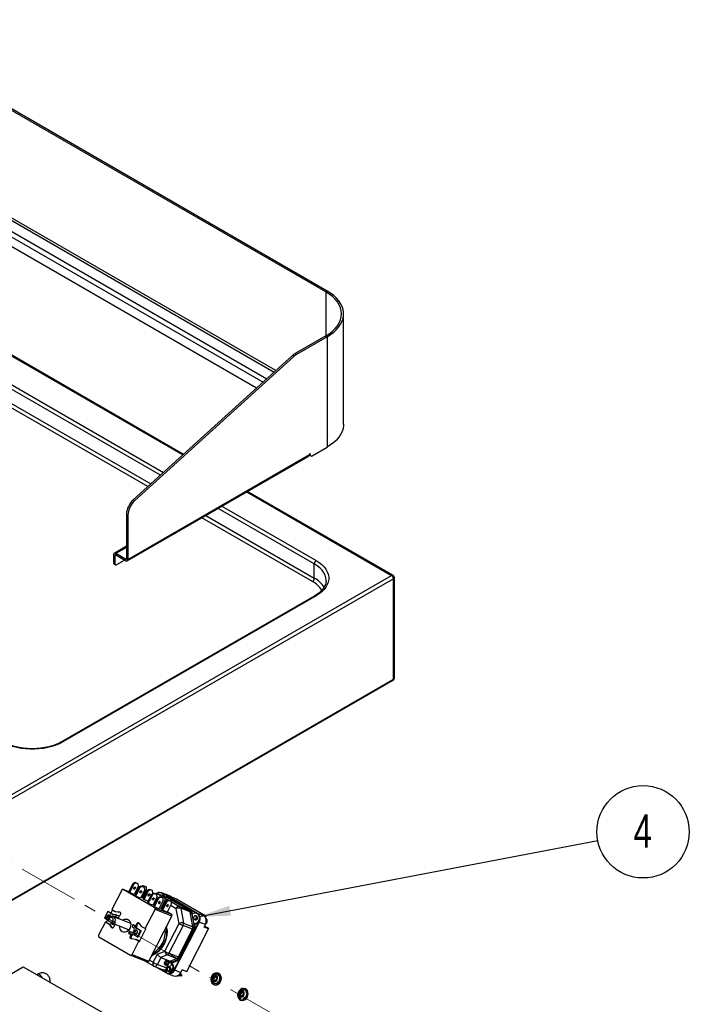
# Model space of a CAD drawing. Header units: millimetres. Extents: x 5 to 415, y 5 to 292.
# Tile 15 of 17: x 162 to 233, y 119 to 223. Entities that reach past the tile are written whole.
import ezdxf

# ---------------------------------------------------------------- set-up
doc = ezdxf.new("R2010")
doc.units = ezdxf.units.MM
doc.linetypes.add('PHANTOM', pattern=[12.7, 6.35, -1.27, 1.27, -1.27, 1.27, -1.27])
doc.layers.add('ZEICHNUNG', color=7, linetype='Continuous')
doc.styles.add('SLDTEXTSTYLE0', font='TXT', dxfattribs={"width": 0.75})
doc.dimstyles.new('SLDDIMSTYLE0', dxfattribs={"dimtxt": 0.18, "dimasz": 3.302, "dimexe": 0, "dimexo": 0.0625, "dimgap": 0, "dimtad": 0, "dimtih": 1, "dimtoh": 1, "dimdec": 0, "dimrnd": 1e-09, "dimzin": 0, "dimdsep": 46, "dimtxsty": 'Standard', "dimsah": 1, "dimcen": 0.09, "dimadec": 0, "dimazin": 0, "dimtfac": 3.302, "dimtdec": 0, "dimtofl": 0, "dimtmove": 0, "dimatfit": 3, "dimfxl": 0, "dimfrac": 2, "dimtolj": 1, "dimtzin": 0, "dimarcsym": 0})

# ---------------------------------------------------------------- blocks, each defined once
blk = doc.blocks.new('SW_NOTE_0_6')
at = {"layer": 'ZEICHNUNG', "color": 0}
blk.add_circle((4.79, 0.92), 4.88, dxfattribs=at)
at = {"layer": 'ZEICHNUNG', "color": 0, "insert": (4.76, 2.76), "char_height": 3.5, "attachment_point": 2, "style": 'SLDTEXTSTYLE0'}
blk.add_mtext('4', dxfattribs=at)

msp = doc.modelspace()

# ---------------------------------------------------------------- linework, layer by layer
at = {"color": 7, "linetype": 'Continuous', "lineweight": 25}
for p, q in [((194.36, 193.84), (144.66, 222.53)), ((194.51, 193.92), (144.81, 222.61)), ((187.05, 183.65), (145.37, 207.71)), ((179.33, 176.65), (141.27, 198.62)), ((194.36, 193.84), (194.51, 193.92)), ((196.25, 179.84), (196.25, 191.5)), ((194.36, 189.17), (191.12, 187.3)), ((194.51, 189.08), (191.27, 187.21)), ((194.36, 189.17), (194.51, 189.08)), ((194.51, 189.08), (194.51, 177.42)), ((190.84, 187.09), (174.03, 171.84)), ((190.99, 187.01), (174.18, 171.76)), ((190.99, 187.01), (190.84, 187.09)), ((191.12, 187.3), (191.27, 187.21)), ((192.92, 176.5), (194.51, 177.42)), ((173.38, 165.39), (192.57, 176.47)), ((173.45, 165.55), (192.64, 176.63)), ((192.72, 176.76), (192.64, 176.72)), ((192.64, 176.72), (192.64, 176.63)), ((192.64, 176.57), (192.78, 176.49)), ((192.72, 176.62), (192.72, 176.76)), ((174.03, 171.84), (174.18, 171.76)), ((201.47, 163.87), (186.11, 172.74)), ((173.45, 170.21), (173.3, 170.3)), ((173.3, 170.3), (173.3, 165.64)), ((173.45, 170.21), (173.45, 165.55)), ((173.3, 166.93), (172.01, 166.18)), ((172.09, 165.93), (171.94, 166.02)), ((171.94, 166.02), (171.94, 165.2)), ((172.09, 165.93), (172.09, 165.11)), ((173.2, 165.58), (172.19, 166.16)), ((172.19, 165.99), (172.19, 166.16)), ((173.2, 165.41), (172.19, 165.99)), ((173.2, 165.58), (173.2, 165.41)), ((173.3, 165.64), (173.45, 165.55)), ((171.94, 165.2), (172.09, 165.11)), ((172, 165.07), (172.15, 164.98)), ((172.29, 165), (173.1, 165.46)), ((193.15, 163.56), (193.15, 165.08)), ((160.33, 140.18), (201.33, 163.85)), ((201.53, 163.5), (160.53, 139.83)), ((201.53, 152.89), (201.53, 163.5)), ((201.62, 153), (201.62, 163.62)), ((193.21, 161.71), (166.44, 146.26)), ((193.35, 161.69), (166.58, 146.24)), ((155.92, 126.46), (201.47, 152.76)), ((155.98, 126.59), (201.53, 152.89)), ((173.97, 131.25), (173.51, 130.37)), ((174.07, 131.2), (173.62, 130.31)), ((173.97, 131.25), (174.18, 131.4)), ((174.07, 131.2), (173.97, 131.25)), ((174.28, 131.34), (174.07, 131.2)), ((174.18, 131.4), (174.28, 131.34)), ((174.18, 131.4), (174.45, 131.29)), ((174.55, 131.23), (174.28, 131.34)), ((174.55, 131.23), (174.45, 131.29)), ((174.57, 131), (174.55, 131.23)), ((172.8, 130.57), (171.76, 128.54)), ((173.54, 130.41), (172.95, 130.64)), ((176.3, 128.71), (172.96, 130.64)), ((173.62, 130.31), (173.51, 130.37)), ((174.12, 130.11), (173.62, 130.31)), ((174.57, 131), (174.12, 130.11)), ((174.25, 130.14), (174.15, 130.17)), ((174.63, 130.87), (174.17, 129.99)), ((174.73, 130.82), (174.27, 129.93)), ((174.63, 130.87), (174.84, 131.02)), ((174.73, 130.82), (174.63, 130.87)), ((174.94, 130.96), (174.73, 130.82)), ((175.23, 130.62), (174.78, 129.73)), ((174.84, 131.02), (174.94, 130.96)), ((174.84, 131.02), (175.11, 130.91)), ((174.93, 130.98), (175.04, 131.06)), ((175.21, 130.85), (174.94, 130.96)), ((175.43, 130.66), (174.98, 129.77)), ((175.48, 130.54), (175.03, 129.65)), ((175.04, 131.06), (175.14, 131)), ((175.04, 131.06), (175.31, 130.96)), ((175.14, 131), (175.05, 130.94)), ((175.21, 130.85), (175.11, 130.91)), ((175.59, 130.48), (175.13, 129.59)), ((175.41, 130.9), (175.14, 131)), ((175.23, 130.62), (175.21, 130.85)), ((175.41, 130.9), (175.31, 130.96)), ((175.43, 130.66), (175.41, 130.9)), ((175.48, 130.54), (175.7, 130.68)), ((175.59, 130.48), (175.48, 130.54)), ((175.8, 130.62), (175.59, 130.48)), ((175.7, 130.68), (175.8, 130.62)), ((175.7, 130.68), (175.97, 130.58)), ((176.07, 130.52), (175.8, 130.62)), ((175.94, 130.12), (176.15, 130.26)), ((176.07, 130.52), (175.97, 130.58)), ((176.09, 130.28), (176.04, 130.18)), ((176.25, 130.2), (176.04, 130.06)), ((176.09, 130.28), (176.07, 130.52)), ((176.15, 130.26), (176.25, 130.2)), ((176.15, 130.26), (176.42, 130.16)), ((176.52, 130.1), (176.25, 130.2)), ((176.52, 130.1), (176.42, 130.16)), ((177.63, 129.77), (176.64, 130.16)), ((177.66, 129.76), (176.68, 130.14)), ((177.04, 130.27), (176.96, 130.3)), ((177.77, 130), (177.12, 130.26)), ((177.63, 129.93), (177.16, 130.2)), ((177.18, 130.23), (180.82, 128.13)), ((177.84, 129.97), (177.18, 130.23)), ((174.27, 129.93), (174.17, 129.99)), ((174.78, 129.73), (174.27, 129.93)), ((174.98, 129.77), (174.83, 129.83)), ((175.08, 129.75), (174.99, 129.8)), ((175.13, 129.59), (175.03, 129.65)), ((175.58, 129.42), (175.13, 129.59)), ((175.94, 130.12), (175.48, 129.23)), ((175.59, 129.17), (175.48, 129.23)), ((176.04, 130.06), (175.59, 129.17)), ((176.09, 128.97), (175.59, 129.17)), ((176.04, 130.06), (175.94, 130.12)), ((176.54, 129.86), (176.09, 128.97)), ((176.6, 129.74), (176.14, 128.85)), ((176.25, 129.07), (176.16, 129.12)), ((176.7, 129.68), (176.24, 128.79)), ((176.54, 129.86), (176.52, 130.1)), ((176.6, 129.74), (176.81, 129.88)), ((176.7, 129.68), (176.6, 129.74)), ((176.91, 129.82), (176.7, 129.68)), ((177.2, 129.48), (176.74, 128.59)), ((176.81, 129.88), (176.91, 129.82)), ((176.81, 129.88), (177.08, 129.78)), ((176.9, 129.85), (177.01, 129.92)), ((177.18, 129.72), (176.91, 129.82)), ((177.4, 129.52), (176.95, 128.64)), ((177.45, 129.4), (177, 128.51)), ((177.01, 129.92), (177.11, 129.87)), ((177.01, 129.92), (177.28, 129.82)), ((177.11, 129.87), (177.02, 129.8)), ((177.18, 129.72), (177.08, 129.78)), ((177.56, 129.34), (177.1, 128.45)), ((177.38, 129.76), (177.11, 129.87)), ((177.2, 129.48), (177.18, 129.72)), ((177.38, 129.76), (177.28, 129.82)), ((177.4, 129.52), (177.38, 129.76)), ((177.44, 129.85), (177.66, 129.94)), ((177.45, 129.4), (177.67, 129.55)), ((177.56, 129.34), (177.45, 129.4)), ((177.63, 129.91), (177.46, 129.84)), ((177.77, 129.49), (177.56, 129.34)), ((178.06, 129.15), (177.6, 128.26)), ((177.66, 129.94), (177.63, 129.91)), ((180.14, 128.46), (177.63, 129.91)), ((177.66, 129.94), (180.18, 128.48)), ((177.66, 129.94), (177.7, 129.92)), ((179.89, 128.47), (177.66, 129.76)), ((177.67, 129.55), (177.77, 129.49)), ((177.67, 129.55), (177.94, 129.44)), ((180.22, 128.47), (177.7, 129.92)), ((177.84, 129.97), (177.77, 130)), ((178.04, 129.38), (177.77, 129.49)), ((178.07, 129.84), (177.84, 129.97)), ((178.04, 129.38), (177.94, 129.44)), ((178.06, 129.15), (178.04, 129.38)), ((178.53, 129.66), (178.07, 129.84)), ((181.71, 127.82), (178.53, 129.66)), ((171.32, 128.31), (170.98, 127.64)), ((171.82, 128.01), (171.32, 128.31)), ((171.32, 128.31), (171.4, 128.28)), ((171.85, 128.01), (171.4, 128.28)), ((171.83, 128.5), (171.64, 128.13)), ((171.76, 128.54), (172.11, 128.33)), ((172.11, 128.33), (172.52, 128.29)), ((172.11, 128.33), (172.19, 128.3)), ((172.19, 128.3), (172.6, 128.26)), ((172.52, 128.29), (172.6, 128.26)), ((175.29, 126.5), (176.33, 128.53)), ((176.24, 128.79), (176.14, 128.85)), ((176.74, 128.59), (176.24, 128.79)), ((176.3, 128.71), (178.08, 128.02)), ((178.11, 127.83), (176.33, 128.53)), ((176.95, 128.64), (176.8, 128.7)), ((177.05, 128.61), (176.96, 128.66)), ((177.1, 128.45), (177, 128.51)), ((177.6, 128.26), (177.1, 128.45)), ((178.08, 128.02), (177.62, 128.28)), ((178.86, 127.05), (178.55, 128.61)), ((178.91, 128.86), (179.89, 128.47)), ((179.04, 128.66), (179.34, 127.09)), ((180.03, 128.27), (179.04, 128.66)), ((180.33, 126.71), (180.03, 128.27)), ((180.18, 128.48), (180.14, 128.46)), ((180.22, 128.06), (180.14, 128.46)), ((180.18, 128.48), (180.26, 128.08)), ((180.18, 128.48), (180.22, 128.47)), ((180.29, 128.09), (180.22, 128.47)), ((180.33, 128.11), (180.22, 128.06)), ((180.22, 128.06), (180.43, 126.95)), ((180.77, 128.11), (180.23, 128.42)), ((180.78, 128.11), (180.7, 128.14)), ((180.82, 128.13), (181.47, 127.87)), ((171.08, 127.21), (170.36, 125.81)), ((170.98, 127.64), (171.36, 127.41)), ((171.08, 127.21), (171.43, 127)), ((171.08, 127.21), (171.16, 127.18)), ((171.3, 127.45), (171.16, 127.18)), ((171.16, 127.18), (171.51, 126.97)), ((171.55, 127.95), (171.36, 127.58)), ((171.43, 127.3), (171.7, 127.14)), ((171.58, 127.21), (171.73, 127.01)), ((172.22, 127.97), (171.82, 128.01)), ((173.76, 127.05), (171.89, 127.78)), ((171.9, 127.04), (173.58, 126.38)), ((172.13, 127.77), (171.91, 127.82)), ((171.91, 127.82), (171.98, 127.79)), ((172.21, 127.74), (171.98, 127.79)), ((172.13, 127.77), (172.21, 127.74)), ((172.27, 127.68), (172.19, 127.71)), ((172.21, 127.74), (172.44, 127.65)), ((172.22, 127.97), (172.3, 127.94)), ((172.37, 127.61), (172.22, 127.7)), ((172.22, 127.7), (172.29, 127.67)), ((172.29, 127.67), (172.27, 127.68)), ((172.42, 127.6), (172.29, 127.67)), ((172.3, 127.94), (172.53, 127.85)), ((172.37, 127.61), (172.42, 127.59)), ((174.94, 126.7), (174.69, 127.04)), ((175.68, 123.07), (178.11, 127.83)), ((177.36, 124.12), (178.86, 127.05)), ((181, 127.2), (178.4, 122.13)), ((179.34, 127.09), (180.33, 126.71)), ((180.44, 127.54), (180.52, 127.46)), ((180.67, 127.85), (180.57, 127.85)), ((180.6, 126.53), (180.95, 127.23)), ((180.95, 127.23), (180.96, 127.25)), ((180.95, 127.23), (181, 127.2)), ((181.65, 126.95), (181, 127.2)), ((181.25, 128), (181.71, 127.82)), ((181.47, 127.87), (181.25, 128)), ((181.72, 127.78), (181.48, 127.87)), ((181.67, 127.67), (181.72, 127.78)), ((181.71, 127.82), (181.72, 127.78)), ((181.72, 127.57), (181.71, 127.57)), ((171.43, 127), (171.69, 126.66)), ((171.43, 127), (171.51, 126.97)), ((171.51, 126.97), (171.76, 126.63)), ((171.69, 126.66), (171.76, 126.63)), ((171.73, 127.01), (171.81, 126.98)), ((171.76, 126.63), (171.8, 126.6)), ((171.81, 126.98), (172.04, 126.89)), ((173.62, 126.18), (173.84, 126.13)), ((173.91, 126.74), (174.07, 126.57)), ((174.02, 126.93), (174.27, 126.6)), ((174.02, 126.93), (174.1, 126.9)), ((174.1, 126.9), (174.35, 126.57)), ((174.1, 126.9), (174.33, 126.81)), ((174.18, 125.99), (174.25, 125.96)), ((174.27, 126.6), (174.78, 126.31)), ((174.27, 126.6), (174.35, 126.57)), ((174.33, 126.81), (174.41, 126.78)), ((174.35, 126.57), (174.85, 126.28)), ((174.78, 126.31), (174.43, 125.64)), ((174.85, 126.28), (174.51, 125.61)), ((174.69, 125.14), (175.37, 126.47)), ((174.78, 126.31), (174.85, 126.28)), ((175.29, 126.5), (174.94, 126.7)), ((175.29, 126.5), (175.37, 126.47)), ((179.3, 126.83), (177.8, 123.9)), ((178.79, 123.51), (180.29, 126.44)), ((178.84, 123.27), (180.51, 126.55)), ((180.56, 126.54), (178.87, 123.24)), ((178.91, 123.22), (180.6, 126.52)), ((180.29, 126.44), (179.3, 126.83)), ((179.67, 121.98), (181.97, 126.48)), ((180.54, 127), (180.43, 126.95)), ((180.43, 126.95), (180.48, 126.96)), ((180.51, 126.55), (180.43, 126.95)), ((180.48, 126.96), (180.56, 126.54)), ((180.48, 126.96), (180.52, 126.94)), ((180.56, 126.54), (180.51, 126.55)), ((180.62, 126.97), (180.52, 126.93)), ((180.6, 126.52), (180.52, 126.94)), ((180.54, 127), (180.62, 126.97)), ((180.56, 126.54), (180.6, 126.52)), ((181.51, 126.66), (181.65, 126.95)), ((181.97, 126.48), (181.51, 126.66)), ((181.53, 126.7), (181.96, 126.53)), ((181.96, 126.53), (181.79, 126.63)), ((181.96, 126.53), (181.97, 126.48)), ((170.4, 125.63), (173.73, 123.7)), ((173.93, 125.93), (173.53, 125.97)), ((173.53, 125.97), (173.61, 125.94)), ((173.98, 125.9), (173.61, 125.94)), ((173.61, 125.94), (173.84, 125.85)), ((173.84, 125.85), (173.92, 125.82)), ((174.26, 125.37), (173.85, 125.41)), ((173.9, 123.77), (174.61, 125.17)), ((174.43, 125.64), (173.93, 125.93)), ((174.61, 125.17), (174.26, 125.37)), ((174.26, 125.37), (174.34, 125.34)), ((174.69, 125.14), (174.34, 125.34)), ((174.43, 125.64), (174.51, 125.61)), ((174.61, 125.17), (174.69, 125.14)), ((176.57, 123.79), (177.36, 124.12)), ((177.8, 123.9), (178.79, 123.51)), ((173.75, 123.7), (175.53, 123)), ((173.9, 123.77), (175.68, 123.07)), ((175.09, 123.17), (176.15, 122.56)), ((176.13, 122.94), (176.57, 123.79)), ((176.95, 123.44), (176.58, 122.72)), ((177.61, 123.72), (176.95, 123.44)), ((176.95, 123.44), (177.93, 123.05)), ((178.6, 123.33), (177.61, 123.72)), ((177.72, 123.08), (177.62, 123.14)), ((177.78, 122.96), (177.69, 123.02)), ((178, 122.92), (177.9, 122.98)), ((177.93, 123.05), (178.6, 123.33)), ((178.02, 122.9), (178.05, 122.95)), ((178.07, 122.88), (178.04, 122.88)), ((178.05, 122.95), (178.84, 123.27)), ((178.09, 122.91), (178.05, 122.95)), ((178.09, 122.91), (178.07, 122.88)), ((178.07, 122.88), (178.11, 122.87)), ((178.87, 123.24), (178.09, 122.91)), ((178.09, 122.91), (178.12, 122.9)), ((178.11, 122.87), (178.12, 122.9)), ((178.12, 122.9), (178.91, 123.22)), ((178.36, 122.15), (178.9, 123.22)), ((178.87, 123.24), (178.84, 123.27)), ((178.87, 123.24), (178.91, 123.22)), ((133.1, 105.55), (162.39, 122.47)), ((162.39, 122.47), (171.99, 116.93)), ((176.2, 122.54), (177.18, 122.15)), ((177.49, 121.82), (176.36, 122.47)), ((176.56, 122.39), (177.49, 121.86)), ((176.58, 122.72), (177.57, 122.34)), ((177.19, 122.15), (177.22, 122.15)), ((177.37, 122.71), (177.47, 122.65)), ((177.49, 121.82), (177.49, 121.86)), ((177.51, 122.71), (177.6, 122.65)), ((177.65, 122.54), (177.75, 122.48)), ((177.65, 122.08), (177.73, 122.01)), ((177.88, 122.39), (177.77, 122.39)), ((178.36, 122.15), (178.4, 122.13)), ((178.4, 122.13), (179.06, 121.87)), ((179.06, 121.87), (179.2, 122.16)), ((179.63, 121.96), (179.19, 122.13)), ((179.19, 122.12), (179.2, 122.12)), ((179.2, 122.16), (179.67, 121.98)), ((179.67, 121.98), (179.63, 121.96)), ((163.9, 121.68), (163.83, 121.63)), ((165.24, 120.82), (165.24, 120.9)), ((177.55, 121.79), (177.59, 121.78)), ((177.63, 121.76), (178.29, 121.5)), ((178.74, 121.49), (178.67, 121.51)), ((178.67, 121.5), (178.69, 121.5)), ((178.74, 121.49), (178.69, 121.5)), ((178.74, 121.49), (178.74, 121.53)), ((178.75, 121.53), (178.84, 121.51)), ((179.11, 121.46), (178.9, 121.55)), ((179.17, 121.59), (179, 121.66)), ((179.02, 121.7), (179.14, 121.63)), ((179.11, 121.46), (179.17, 121.59)), ((179.17, 121.59), (179.14, 121.63)), ((182.34, 121.12), (182.35, 121.02)), ((182.48, 121.32), (182.35, 121.22)), ((182.48, 121.17), (182.35, 121.22)), ((182.35, 121.2), (182.47, 121.12)), ((182.48, 121.14), (182.35, 121.2)), ((182.61, 121.07), (182.47, 121.12)), ((182.48, 121.11), (182.47, 120.94)), ((182.49, 121.5), (182.48, 121.33)), ((182.62, 121.28), (182.48, 121.33)), ((182.61, 121.26), (182.48, 121.32)), ((182.61, 121.26), (182.48, 121.17)), ((182.48, 121.14), (182.61, 121.07)), ((182.61, 121.06), (182.48, 121.11)), ((182.57, 121.58), (182.49, 121.52)), ((182.49, 120.93), (182.62, 121.03)), ((182.63, 121.44), (182.51, 121.51)), ((182.61, 121.06), (182.61, 121.03)), ((182.63, 121.45), (182.62, 121.28)), ((182.63, 121.44), (182.77, 121.39)), ((182.76, 120.98), (182.63, 121.03)), ((182.63, 121.03), (182.75, 120.96)), ((182.76, 120.98), (182.63, 121.03)), ((182.77, 121.54), (182.64, 121.44)), ((182.78, 121.39), (182.64, 121.44)), ((182.76, 120.98), (182.77, 120.98)), ((182.76, 120.98), (182.76, 120.98)), ((182.77, 120.98), (182.78, 121.15)), ((182.78, 121.36), (182.79, 121.53)), ((182.79, 121.39), (182.78, 121.39)), ((182.78, 121.16), (182.91, 121.26)), ((182.91, 121.28), (182.79, 121.35)), ((183.04, 121.77), (183, 121.78)), ((182.53, 120.59), (182.57, 120.57)), ((185.32, 119.87), (185.31, 119.7)), ((185.4, 119.95), (185.32, 119.89)), ((185.46, 119.81), (185.34, 119.88)), ((185.46, 119.81), (185.45, 119.64)), ((185.46, 119.81), (185.6, 119.76)), ((185.6, 119.91), (185.47, 119.81)), ((185.61, 119.76), (185.47, 119.81)), ((185.61, 119.73), (185.62, 119.9)), ((185.61, 119.76), (185.61, 119.76)), ((185.87, 120.14), (185.83, 120.15)), ((185.16, 119.49), (185.18, 119.39)), ((185.31, 119.68), (185.18, 119.59)), ((185.31, 119.53), (185.18, 119.59)), ((185.18, 119.56), (185.3, 119.49)), ((185.31, 119.51), (185.18, 119.56)), ((185.43, 119.44), (185.3, 119.49)), ((185.3, 119.48), (185.3, 119.31)), ((185.44, 119.43), (185.3, 119.48)), ((185.45, 119.64), (185.31, 119.7)), ((185.44, 119.63), (185.31, 119.68)), ((185.44, 119.63), (185.31, 119.53)), ((185.31, 119.51), (185.43, 119.44)), ((185.31, 119.3), (185.44, 119.4)), ((185.36, 118.95), (185.4, 118.94)), ((185.44, 119.43), (185.44, 119.4)), ((185.59, 119.35), (185.45, 119.4)), ((185.46, 119.4), (185.58, 119.33)), ((185.59, 119.35), (185.46, 119.4)), ((185.59, 119.35), (185.6, 119.34)), ((185.59, 119.35), (185.59, 119.35)), ((185.6, 119.34), (185.6, 119.51)), ((185.61, 119.53), (185.74, 119.62)), ((185.74, 119.65), (185.62, 119.72))]:
    msp.add_line(p, q, dxfattribs=at)
at = {"color": 8, "linetype": 'Continuous', "lineweight": 25}
for p, q in [((145.42, 209.32), (188.15, 184.65)), ((146.43, 209.9), (188.93, 185.36)), ((189.09, 185.51), (146.53, 210.08)), ((145.17, 208.88), (187.75, 184.29)), ((141.13, 198.61), (179.26, 176.59)), ((143.85, 194), (177.22, 174.74)), ((194.36, 193.84), (194.36, 189.17)), ((176.91, 174.45), (143.65, 193.65)), ((175.57, 173.24), (143.45, 191.78)), ((143.65, 192.13), (175.89, 173.53)), ((192.64, 176.66), (192.72, 176.62)), ((186.02, 172.69), (201.33, 163.85)), ((193.15, 165.08), (182.99, 170.94)), ((183.4, 171.17), (193.35, 165.43)), ((192.95, 163.21), (181.28, 169.95)), ((181.68, 170.18), (193.15, 163.56)), ((173.3, 166.81), (172.19, 166.16)), ((172.09, 165.93), (172.19, 165.99)), ((173.3, 165.64), (173.2, 165.58)), ((173.54, 130.41), (172.96, 130.64)), ((174.25, 130.13), (174.15, 130.17)), ((176.68, 130.14), (177.15, 129.87)), ((177.15, 130.21), (177.18, 130.23)), ((176.6, 129.74), (176.51, 129.79)), ((177.39, 129.28), (177.3, 129.33)), ((177.39, 129.73), (177.81, 129.49)), ((178.04, 129.36), (178.91, 128.86)), ((178.55, 128.61), (177.96, 128.96)), ((180.78, 128.11), (180.82, 128.13)), ((181.54, 126.72), (181.79, 126.63)), ((175.73, 123.18), (176.13, 122.94)), ((177.9, 122.98), (177.93, 123.05)), ((177.62, 122.12), (177.49, 121.86)), ((177.57, 122.34), (177.67, 122.53)), ((177.8, 122.47), (177.76, 122.39)), ((182.49, 120.94), (182.47, 120.94)), ((182.62, 121.45), (182.49, 121.5)), ((182.75, 120.96), (182.75, 120.96)), ((182.79, 121.53), (182.77, 121.54)), ((185.45, 119.81), (185.32, 119.87)), ((185.62, 119.9), (185.6, 119.91)), ((185.32, 119.3), (185.3, 119.31)), ((185.58, 119.33), (185.58, 119.33))]:
    msp.add_line(p, q, dxfattribs=at)
at = {"color": 7, "linetype": 'PHANTOM', "lineweight": 18}
msp.add_line((151.3, 139.13), (195.16, 113.81), dxfattribs=at)
at = {"color": 7, "linetype": 'Continuous', "lineweight": 25, "flags": 128}
for points in [[(194.36, 189.17), (194.74, 189.41), (195.07, 189.67), (195.36, 189.95), (195.6, 190.24), (195.79, 190.55), (195.93, 190.86), (196.01, 191.18), (196.04, 191.5), (196.01, 191.83), (195.93, 192.15), (195.79, 192.46), (195.6, 192.77), (195.36, 193.06), (195.07, 193.34), (194.74, 193.6), (194.36, 193.84)], [(194.51, 189.08), (194.88, 189.32), (195.21, 189.57), (195.5, 189.84), (195.74, 190.12), (195.94, 190.42), (196.09, 190.72), (196.19, 191.03), (196.24, 191.35), (196.24, 191.66), (196.19, 191.98), (196.09, 192.29), (195.94, 192.59), (195.74, 192.89), (195.5, 193.17), (195.21, 193.44), (194.88, 193.69), (194.51, 193.92)], [(196.25, 179.84), (196.24, 179.68), (196.19, 179.37), (196.09, 179.06), (195.94, 178.75), (195.74, 178.46), (195.5, 178.17), (195.21, 177.9), (194.88, 177.65), (194.51, 177.42)], [(193.35, 165.43), (193.67, 165.22), (193.95, 165), (194.19, 164.76), (194.39, 164.51), (194.53, 164.24), (194.63, 163.97), (194.68, 163.7), (194.68, 163.42), (194.63, 163.15), (194.53, 162.88), (194.39, 162.61), (194.19, 162.36), (193.95, 162.12), (193.67, 161.9), (193.35, 161.69)], [(166.58, 146.24), (166.23, 146.06), (165.84, 145.89), (165.43, 145.76), (164.99, 145.64), (164.53, 145.56), (164.06, 145.5), (163.59, 145.47), (163.11, 145.47), (162.63, 145.5), (162.17, 145.56), (161.71, 145.64), (161.27, 145.76), (160.86, 145.89), (160.47, 146.06), (160.12, 146.24)], [(174.09, 130.81), (174.12, 130.85), (174.15, 130.88), (174.19, 130.9), (174.22, 130.89), (174.24, 130.87), (174.25, 130.84), (174.25, 130.8), (174.23, 130.75), (174.2, 130.71), (174.17, 130.68), (174.13, 130.66), (174.1, 130.67), (174.08, 130.68), (174.07, 130.72), (174.07, 130.76), (174.09, 130.81)], [(174.75, 130.43), (174.77, 130.47), (174.81, 130.5), (174.84, 130.52), (174.87, 130.51), (174.9, 130.5), (174.91, 130.46), (174.9, 130.42), (174.89, 130.37), (174.86, 130.33), (174.82, 130.3), (174.79, 130.28), (174.76, 130.29), (174.74, 130.31), (174.73, 130.34), (174.73, 130.38), (174.75, 130.43)], [(174.73, 130.36), (174.76, 130.39), (174.78, 130.43)], [(174.78, 130.43), (174.8, 130.48), (174.81, 130.5)], [(175.61, 130.09), (175.63, 130.13), (175.67, 130.16), (175.7, 130.18), (175.73, 130.18), (175.76, 130.16), (175.77, 130.13), (175.76, 130.08), (175.74, 130.04), (175.72, 130), (175.68, 129.96), (175.65, 129.95), (175.62, 129.95), (175.59, 129.97), (175.58, 130), (175.59, 130.05), (175.61, 130.09)], [(175.64, 130.1), (175.66, 130.14), (175.66, 130.16)], [(176.98, 130.29), (177.08, 130.27), (177.18, 130.23)], [(175.58, 130.02), (175.62, 130.05), (175.64, 130.1)], [(176.19, 129.76), (176.21, 129.74), (176.22, 129.7), (176.22, 129.66), (176.2, 129.62), (176.17, 129.57), (176.14, 129.54), (176.1, 129.53), (176.07, 129.53), (176.05, 129.55), (176.04, 129.58), (176.04, 129.62), (176.06, 129.67), (176.09, 129.71), (176.12, 129.74), (176.16, 129.76), (176.19, 129.76)], [(176.84, 129.38), (176.81, 129.38), (176.78, 129.36), (176.74, 129.33), (176.72, 129.29), (176.7, 129.24), (176.7, 129.2), (176.71, 129.17), (176.73, 129.15), (176.76, 129.15), (176.79, 129.16), (176.83, 129.19), (176.86, 129.24), (176.87, 129.28), (176.88, 129.32), (176.87, 129.36), (176.84, 129.38)], [(176.81, 130.09), (176.8, 130.1), (176.75, 130.12)], [(172.52, 128.29), (172.58, 128.27), (172.63, 128.23), (172.66, 128.17), (172.68, 128.1), (172.67, 128.03), (172.64, 127.95), (172.59, 127.89), (172.53, 127.85)], [(177.7, 129.04), (177.67, 129.04), (177.64, 129.03), (177.6, 129), (177.57, 128.95), (177.56, 128.91), (177.55, 128.87), (177.56, 128.83), (177.59, 128.81), (177.62, 128.81), (177.65, 128.83), (177.69, 128.86), (177.71, 128.9), (177.73, 128.95), (177.74, 128.99), (177.73, 129.02), (177.7, 129.04)], [(180.33, 128.11), (180.49, 128.16), (180.64, 128.16), (180.78, 128.1), (180.89, 128), (180.96, 127.86), (180.99, 127.69), (180.98, 127.51), (180.92, 127.34), (180.82, 127.19), (180.69, 127.07), (180.54, 127)], [(180.78, 128.11), (180.85, 128.07), (180.96, 127.97), (181.04, 127.83), (181.07, 127.66), (181.05, 127.48), (181, 127.31), (180.9, 127.16), (180.77, 127.04), (180.62, 126.97)], [(171.4, 127.53), (171.34, 127.55), (171.29, 127.6), (171.26, 127.68), (171.26, 127.76), (171.28, 127.85), (171.33, 127.92), (171.4, 127.97), (171.48, 127.98), (171.55, 127.96), (171.6, 127.91), (171.63, 127.83), (171.64, 127.77)], [(171.7, 127.14), (171.79, 127.2), (171.86, 127.28), (171.89, 127.39), (171.9, 127.5), (171.86, 127.6), (171.79, 127.66), (171.7, 127.69), (171.6, 127.67), (171.52, 127.61), (171.45, 127.52), (171.42, 127.41), (171.43, 127.3)], [(171.91, 127.82), (171.84, 127.82), (171.78, 127.8)], [(171.98, 127.79), (171.91, 127.79), (171.88, 127.78)], [(172.22, 127.7), (172.14, 127.72), (172.07, 127.71)], [(172.44, 127.65), (172.44, 127.63), (172.43, 127.61), (172.42, 127.6), (172.41, 127.59), (172.4, 127.59), (172.39, 127.59), (172.37, 127.6), (172.37, 127.61)], [(172.89, 127.39), (172.94, 127.42), (173.1, 127.49), (173.26, 127.52), (173.42, 127.49), (173.56, 127.41), (173.67, 127.28), (173.74, 127.13), (173.77, 126.95), (173.75, 126.76), (173.69, 126.57), (173.6, 126.4), (173.47, 126.27), (173.32, 126.17), (173.15, 126.13), (172.99, 126.13), (172.84, 126.18), (172.84, 126.18)], [(174.69, 127.04), (174.64, 127.09), (174.58, 127.11), (174.51, 127.1), (174.45, 127.08), (174.39, 127.03), (174.35, 126.96), (174.33, 126.89), (174.33, 126.81)], [(180.46, 127.52), (180.52, 127.5), (180.57, 127.52), (180.63, 127.55), (180.67, 127.6), (180.69, 127.67), (180.69, 127.73), (180.66, 127.79), (180.62, 127.83), (180.57, 127.85), (180.51, 127.84), (180.46, 127.8), (180.42, 127.75), (180.4, 127.68), (180.4, 127.62), (180.42, 127.56), (180.46, 127.52)], [(180.52, 127.46), (180.55, 127.45), (180.61, 127.43), (180.68, 127.44), (180.75, 127.48), (180.8, 127.55), (180.82, 127.63), (180.82, 127.71), (180.79, 127.78), (180.74, 127.83), (180.68, 127.85), (180.67, 127.85)], [(171.69, 126.66), (171.73, 126.62), (171.79, 126.6), (171.86, 126.6), (171.92, 126.63), (171.98, 126.68), (172.02, 126.74), (172.04, 126.82), (172.04, 126.89)], [(173.51, 126.31), (173.51, 126.33), (173.51, 126.41)], [(174.17, 125.92), (174.24, 125.9), (174.31, 125.91), (174.38, 125.96), (174.43, 126.03), (174.46, 126.11), (174.46, 126.2), (174.43, 126.28), (174.38, 126.33), (174.31, 126.35), (174.23, 126.33), (174.16, 126.29), (174.11, 126.22), (174.08, 126.13), (174.09, 126.05), (174.12, 125.97), (174.17, 125.92)], [(173.85, 125.41), (173.79, 125.43), (173.74, 125.47), (173.71, 125.53), (173.7, 125.6), (173.7, 125.68), (173.73, 125.75), (173.78, 125.81), (173.84, 125.85)], [(177.37, 122.71), (177.34, 122.74), (177.32, 122.8), (177.33, 122.89), (177.36, 122.98), (177.41, 123.06), (177.48, 123.12), (177.55, 123.15), (177.61, 123.14), (177.62, 123.14)], [(177.48, 122.64), (177.44, 122.68), (177.42, 122.74), (177.43, 122.83), (177.46, 122.92), (177.51, 123), (177.58, 123.06), (177.65, 123.09), (177.71, 123.09), (177.75, 123.05), (177.77, 122.98), (177.77, 122.97)], [(177.69, 123.02), (177.68, 123.02), (177.63, 123.02), (177.59, 123), (177.54, 122.96), (177.5, 122.9), (177.48, 122.84), (177.47, 122.78), (177.48, 122.73), (177.51, 122.71)], [(178.07, 122.88), (178.18, 122.77), (178.25, 122.62), (178.28, 122.45), (178.26, 122.27), (178.19, 122.09), (178.08, 121.94), (177.95, 121.83), (177.79, 121.77), (177.64, 121.77), (177.49, 121.82)], [(177.59, 121.78), (177.67, 121.75), (177.83, 121.76), (177.98, 121.82), (178.12, 121.93), (178.23, 122.08), (178.3, 122.25), (178.32, 122.43), (178.29, 122.61), (178.22, 122.76), (178.11, 122.87)], [(177.65, 122.54), (177.62, 122.57), (177.6, 122.64), (177.61, 122.72), (177.64, 122.81), (177.7, 122.89), (177.76, 122.95), (177.83, 122.98), (177.89, 122.98), (177.9, 122.98)], [(177.77, 122.48), (177.72, 122.52), (177.7, 122.58), (177.71, 122.66), (177.74, 122.75), (177.8, 122.83), (177.86, 122.89), (177.93, 122.93), (177.99, 122.92), (178.04, 122.89), (178.06, 122.82), (178.05, 122.74), (178.01, 122.65), (177.96, 122.57), (177.89, 122.51), (177.83, 122.48), (177.77, 122.48)], [(177.59, 122.66), (177.54, 122.64), (177.48, 122.64)], [(177.49, 121.86), (177.63, 121.81), (177.78, 121.82), (177.92, 121.88), (178.05, 121.99), (178.15, 122.13), (178.21, 122.3), (178.23, 122.47), (178.2, 122.64), (178.12, 122.78), (178.05, 122.84)], [(177.67, 122.07), (177.73, 122.05), (177.78, 122.06), (177.84, 122.1), (177.88, 122.15), (177.9, 122.21), (177.9, 122.28), (177.87, 122.34), (177.83, 122.38), (177.78, 122.39), (177.72, 122.38), (177.67, 122.35), (177.63, 122.29), (177.61, 122.23), (177.61, 122.16), (177.63, 122.11), (177.67, 122.07)], [(177.73, 122.01), (177.75, 121.99), (177.82, 121.97), (177.89, 121.99), (177.95, 122.03), (178, 122.09), (178.03, 122.17), (178.03, 122.25), (178, 122.32), (177.95, 122.37), (177.88, 122.39), (177.88, 122.39)], [(182.31, 121.45), (182.25, 121.28), (182.23, 121.1), (182.25, 120.93), (182.31, 120.77), (182.41, 120.66), (182.54, 120.58), (182.69, 120.56), (182.84, 120.58), (182.99, 120.66), (183.12, 120.77), (183.22, 120.92), (183.28, 121.09), (183.31, 121.27), (183.28, 121.44), (183.22, 121.6), (183.12, 121.71), (182.99, 121.79), (182.84, 121.81), (182.69, 121.79), (182.54, 121.71), (182.41, 121.6), (182.31, 121.45)], [(182.38, 121.38), (182.33, 121.25), (182.34, 121.12), (182.38, 121), (182.47, 120.92), (182.58, 120.89), (182.69, 120.91), (182.8, 120.98), (182.88, 121.09), (182.93, 121.22), (182.92, 121.36), (182.88, 121.48), (182.79, 121.55), (182.68, 121.59), (182.57, 121.57), (182.46, 121.49), (182.38, 121.38)], [(182.35, 121.02), (182.38, 120.92), (182.46, 120.8), (182.57, 120.73), (182.7, 120.7), (182.84, 120.72), (182.97, 120.79), (183.08, 120.91), (183.15, 121.06), (183.18, 121.22), (183.17, 121.37), (183.12, 121.51), (183.02, 121.61), (182.9, 121.67), (182.76, 121.67), (182.63, 121.62), (182.57, 121.58)], [(182.51, 121.51), (182.51, 121.51), (182.5, 121.51), (182.5, 121.51), (182.5, 121.51), (182.5, 121.51), (182.49, 121.51), (182.49, 121.5), (182.49, 121.5)], [(182.57, 120.57), (182.58, 120.57), (182.73, 120.54), (182.88, 120.57), (183.03, 120.64), (183.16, 120.76), (183.26, 120.91), (183.32, 121.08), (183.34, 121.26), (183.32, 121.43), (183.26, 121.58), (183.16, 121.7), (183.04, 121.77)], [(182.75, 120.96), (182.75, 120.96), (182.76, 120.96), (182.76, 120.96), (182.76, 120.96), (182.76, 120.97), (182.77, 120.97), (182.77, 120.97), (182.77, 120.98)], [(185.14, 119.81), (185.08, 119.64), (185.05, 119.46), (185.08, 119.29), (185.14, 119.14), (185.24, 119.02), (185.37, 118.95), (185.52, 118.92), (185.67, 118.95), (185.82, 119.02), (185.95, 119.14), (186.05, 119.29), (186.11, 119.46), (186.13, 119.64), (186.11, 119.81), (186.05, 119.96), (185.95, 120.08), (185.82, 120.15), (185.67, 120.18), (185.52, 120.16), (185.37, 120.08), (185.24, 119.96), (185.14, 119.81)], [(185.21, 119.75), (185.16, 119.62), (185.17, 119.48), (185.21, 119.37), (185.3, 119.29), (185.41, 119.26), (185.52, 119.28), (185.63, 119.35), (185.71, 119.46), (185.75, 119.59), (185.75, 119.73), (185.71, 119.84), (185.62, 119.92), (185.51, 119.95), (185.39, 119.93), (185.29, 119.86), (185.21, 119.75)], [(185.18, 119.39), (185.21, 119.29), (185.29, 119.17), (185.4, 119.09), (185.53, 119.06), (185.67, 119.09), (185.8, 119.16), (185.91, 119.28), (185.98, 119.42), (186.01, 119.58), (186, 119.74), (185.94, 119.88), (185.85, 119.98), (185.73, 120.03), (185.59, 120.04), (185.45, 119.99), (185.4, 119.95)], [(185.34, 119.88), (185.34, 119.88), (185.33, 119.88), (185.33, 119.88), (185.33, 119.88), (185.32, 119.88), (185.32, 119.87), (185.32, 119.87), (185.32, 119.87)], [(185.4, 118.94), (185.41, 118.93), (185.56, 118.91), (185.71, 118.93), (185.86, 119.01), (185.99, 119.12), (186.09, 119.27), (186.15, 119.45), (186.17, 119.62), (186.15, 119.8), (186.09, 119.95), (185.99, 120.06), (185.87, 120.14)], [(185.58, 119.33), (185.58, 119.33), (185.58, 119.33), (185.59, 119.33), (185.59, 119.33), (185.59, 119.33), (185.6, 119.34), (185.6, 119.34), (185.6, 119.34)]]:
    msp.add_lwpolyline(points, dxfattribs=at)
at = {"color": 8, "linetype": 'Continuous', "lineweight": 25, "flags": 128}
for points in [[(194.4, 163.32), (194.4, 163.33), (194.38, 163.6), (194.3, 163.88), (194.16, 164.14), (193.98, 164.4), (193.75, 164.64), (193.47, 164.87), (193.15, 165.08)], [(176.68, 130.14), (176.65, 130.16), (176.64, 130.16)], [(177.66, 129.76), (177.64, 129.77), (177.63, 129.77)], [(171.89, 127.78), (171.93, 127.76), (172.02, 127.68), (172.08, 127.56), (172.1, 127.42), (172.07, 127.27), (172, 127.14), (171.9, 127.04)], [(176.13, 122.94), (176.11, 122.88), (176.09, 122.82), (176.08, 122.76), (176.08, 122.7), (176.09, 122.65), (176.1, 122.6), (176.13, 122.57), (176.15, 122.56)], [(164.39, 121.31), (164.35, 121.4), (164.27, 121.52), (164.17, 121.62), (164.06, 121.68), (163.97, 121.7), (163.9, 121.68)], [(165.22, 120.83), (165.24, 120.88), (165.24, 120.9)]]:
    msp.add_lwpolyline(points, dxfattribs=at)
at = {"color": 7, "linetype": 'Continuous', "lineweight": 25}
for centre, radius, start, end in [((191.94, 185.89), 1.63, 120.3832, 132.5469), ((192.09, 185.81), 1.63, 120.3832, 132.5469), ((192.47, 176.61), 0.171, 304.0564, 7.2558), ((192.84, 176.6), 0.125, 170.786, 309.2033), ((175.54, 170.19), 2.24, 132.178, 177.0682), ((175.69, 170.1), 2.24, 132.178, 177.0682), ((172.09, 166.04), 0.156, 50.7967, 189.214), ((172.15, 165.94), 0.0624, 50.7967, 189.214), ((173.24, 165.63), 0.0624, 230.7967, 9.214), ((173.3, 165.53), 0.156, 230.7967, 9.214), ((172.08, 165.19), 0.141, 173.7012, 234.9867), ((172.21, 165.09), 0.125, 170.786, 309.2033), ((193.59, 165.06), 0.439, 122.6055, 177.3945), ((192.71, 163.58), 0.439, 302.6055, 357.3945), ((201.09, 163.48), 0.439, 2.6055, 57.3945), ((201.33, 163.62), 0.286, 0, 60.0027), ((201.33, 153), 0.286, 299.9973, 0), ((172.91, 130.52), 0.124, 66.0793, 158.7968), ((173.95, 130.9), 0.203, 306.9377, 353.0677), ((176.51, 129.83), 0.357, 68.611, 108.8621), ((176.79, 129.87), 0.453, 7.226, 136.2909), ((176.86, 129.84), 0.467, 6.922, 66.8451), ((175.92, 129.76), 0.203, 306.9377, 353.0677), ((176.57, 129.39), 0.203, 306.9377, 353.0677), ((176.21, 128.6), 0.139, 328.4715, 53.584), ((177.43, 129.05), 0.203, 306.9377, 353.0677), ((178.89, 128.51), 0.351, 86.3481, 161.9513), ((178.86, 127.91), 0.767, 76.7406, 113.9082), ((178.76, 128.61), 0.284, 9.2233, 58.3118), ((179.75, 128.23), 0.284, 9.2233, 58.3118), ((180.4, 127.57), 0.697, 328.4715, 53.584), ((171.57, 127.71), 0.24, 90.6437, 226.5783), ((171.67, 127.17), 0.165, 290.306, 327.4082), ((172.04, 127.93), 0.186, 298.0631, 13.2659), ((172.35, 127.81), 0.186, 298.0631, 13.2659), ((174.65, 126.83), 0.25, 91.0495, 190.7264), ((177.99, 127.9), 0.139, 328.4715, 53.584), ((179.17, 126.35), 0.767, 76.7406, 113.9082), ((180.85, 130.49), 3.98, 239.9923, 247.1736), ((178.93, 127.02), 0.418, 332.4381, 10.174), ((181.06, 127.31), 0.697, 328.4715, 53.584), ((181.5, 127.3), 0.351, 299.646, 50.876), ((171.98, 127.05), 0.164, 290.2507, 325.5923), ((173.18, 126.7), 0.618, 173.0413, 236.6485), ((173.71, 126.02), 0.186, 118.0631, 193.2659), ((173.87, 126.4), 0.27, 265.6233, 40.1602), ((174.09, 126.76), 0.184, 112.1594, 188.0517), ((174.4, 126.08), 0.24, 90.6072, 227.0841), ((174.24, 126.22), 0.231, 252.0275, 348.6302), ((174.22, 126.76), 0.188, 303.4876, 7.5583), ((175, 126.11), 2.63, 291.9313, 13.8522), ((174.98, 126.12), 2.6, 293.2438, 12.5397), ((179.92, 126.63), 0.418, 332.4381, 10.174), ((182.05, 127.08), 0.525, 208.6193, 239.344), ((170.48, 125.74), 0.139, 148.4715, 233.584), ((174.03, 125.59), 0.254, 115.5917, 225.2738), ((173.84, 125.98), 0.175, 297.0749, 332.0796), ((174.32, 126.14), 0.185, 249.9926, 293.4137), ((179.35, 127.56), 3.98, 239.9923, 247.1736), ((177.92, 124.2), 0.572, 187.8256, 237.2652), ((177.46, 124.07), 0.382, 293.8456, 333.9193), ((173.78, 123.82), 0.124, 246.0793, 338.7968), ((175.56, 123.12), 0.127, 253.7445, 338.27), ((178.12, 126.39), 3.98, 239.9923, 247.1736), ((178.45, 123.68), 0.382, 293.8456, 333.9193), ((176.33, 122.87), 0.357, 240.0027, 248.611), ((177.82, 122.36), 0.627, 250.1084, 338.5243), ((177.73, 122.45), 0.693, 283.3477, 334.5985), ((178.47, 122.11), 0.633, 253.7445, 338.27), ((178.68, 121.86), 0.381, 294.4439, 2.6317), ((178.65, 121.79), 0.278, 279.8585, 291.4558), ((182.36, 121.21), 0.015, 124.2093, 231.0742), ((182.46, 121.11), 0.0122, 354.6709, 56.883), ((182.48, 120.94), 0.0108, 170.6833, 309.3221), ((182.47, 121.33), 0.017, 308.0859, 357.6977), ((182.49, 121.15), 0.015, 124.2093, 231.0742), ((182.6, 121.28), 0.017, 308.0859, 357.6977), ((182.6, 121.06), 0.0122, 354.6709, 56.883), ((182.62, 121.02), 0.0108, 62.2173, 130.0774), ((182.64, 121.45), 0.0108, 242.2173, 310.0774), ((182.78, 121.53), 0.0108, 350.6833, 129.3221), ((182.77, 121.4), 0.011, 250.4093, 309.8058), ((182.8, 121.36), 0.0122, 174.6709, 236.883), ((182.79, 121.14), 0.017, 128.0859, 177.6977), ((182.9, 121.27), 0.015, 304.2093, 51.0742), ((185.47, 119.82), 0.0108, 242.2173, 310.0774), ((185.61, 119.9), 0.0108, 350.6833, 129.3221), ((185.6, 119.77), 0.011, 250.4093, 309.8058), ((185.19, 119.57), 0.015, 124.2093, 231.0742), ((185.29, 119.48), 0.0122, 354.6709, 56.883), ((185.31, 119.31), 0.0108, 170.6833, 309.3221), ((185.3, 119.7), 0.017, 308.0859, 357.6977), ((185.32, 119.52), 0.015, 124.2093, 231.0742), ((185.43, 119.43), 0.0122, 354.6709, 56.883), ((185.43, 119.64), 0.017, 308.0859, 357.6977), ((185.45, 119.39), 0.0108, 62.2173, 130.0774), ((185.62, 119.51), 0.017, 128.0859, 177.6977), ((185.63, 119.73), 0.0122, 174.6709, 236.883), ((185.73, 119.64), 0.015, 304.2093, 51.0742)]:
    msp.add_arc(centre, radius, start, end, dxfattribs=at)
at = {"color": 8, "linetype": 'Continuous', "lineweight": 25}
for centre, radius, start, end in [((191.91, 161.2), 2.67, 31.4458, 62.3598), ((201.42, 163.74), 0.144, 65.6929, 125.6176), ((201.47, 163.63), 0.144, 294.3747, 354.3052), ((191.77, 160.99), 2.52, 30.5722, 62.1215), ((193.27, 161.58), 0.144, 54.3824, 114.3071), ((201.4, 152.87), 0.137, 304.0564, 7.2558), ((201.47, 153.02), 0.144, 294.3747, 354.3052), ((166.5, 146.12), 0.144, 54.3846, 114.2821), ((176.62, 129.95), 0.201, 74.4378, 127.1771), ((174.84, 126.17), 2.58, 299.4477, 6.3359), ((176.29, 122.84), 0.317, 253.7445, 338.27)]:
    msp.add_arc(centre, radius, start, end, dxfattribs=at)
msp.add_ellipse((177.58, 129.93), major_axis=(0.144, 0.16), ratio=0.272279, start_param=4.136356, end_param=4.814112, dxfattribs=at)
at = {"color": 7, "linetype": 'Continuous', "lineweight": 25}
for centre, major_axis, ratio, start_param, end_param in [((177.58, 129.93), (-0.099, 0.174), 0.202242, 2.897135, 4.467932), ((180.08, 128.49), (0.194, 0.009), 0.137465, 3.439519, 5.010315), ((180.08, 128.49), (0.051, 0.213), 0.281624, 3.102784, 4.67358), ((180.45, 126.57), (0.17, 0.122), 0.252739, 3.304865, 4.875661), ((180.45, 126.57), (-0.134, 0.14), 0.141705, 4.417007, 5.987803), ((176.76, 123.72), (-0.257, 0.278), 0.275992, 1.054827, 2.625624), ((177.99, 122.97), (-0.077, 0.0835), 0.275992, 4.19642, 5.767216), ((178.78, 123.3), (0.186, -0.039), 0.058341, 3.470331, 5.041127), ((178.78, 123.3), (0.006, 0.216), 0.273076, 4.614285, 6.185081), ((177.43, 121.88), (-0.285, 0.285), 0.06257, 4.570214, 5.064111), ((177.43, 121.88), (0.135, 0.456), 0.130562, 4.701081, 5.194978)]:
    msp.add_ellipse(centre, major_axis=major_axis, ratio=ratio, start_param=start_param, end_param=end_param, dxfattribs=at)
for points, knots in [([(194.4, 163.32), (194.4, 163.26), (194.4, 163.12), (194.34, 162.9), (194.23, 162.67), (194.09, 162.44), (193.9, 162.22), (193.67, 162.02), (193.44, 161.85), (193.27, 161.75), (193.21, 161.71)], [0, 0, 0, 0, 0.113355, 0.252755, 0.389611, 0.52322, 0.654348, 0.784009, 0.912968, 1, 1, 1, 1]), ([(166.44, 146.26), (166.39, 146.23), (166.23, 146.14), (165.95, 146.01), (165.59, 145.87), (165.2, 145.75), (164.79, 145.66), (164.37, 145.59), (163.94, 145.54), (163.5, 145.52), (163.06, 145.52), (162.62, 145.55), (162.19, 145.61), (161.77, 145.68), (161.37, 145.79), (160.99, 145.91), (160.65, 146.05), (160.41, 146.17), (160.29, 146.24), (160.26, 146.26)], [0, 0, 0, 0, 0.033095, 0.096396, 0.159799, 0.223298, 0.286894, 0.350575, 0.414323, 0.478115, 0.541927, 0.605736, 0.669509, 0.733222, 0.796851, 0.860374, 0.923773, 0.983726, 1, 1, 1, 1]), ([(171.43, 127.3), (171.42, 127.3), (171.42, 127.3), (171.4, 127.31), (171.39, 127.32), (171.38, 127.32), (171.38, 127.33), (171.37, 127.33), (171.36, 127.34), (171.36, 127.34), (171.36, 127.34), (171.35, 127.34), (171.35, 127.35), (171.35, 127.35), (171.35, 127.35)], [0, 0, 0, 0, 0.103285, 0.207185, 0.312116, 0.417875, 0.478298, 0.579709, 0.682632, 0.744945, 0.805397, 0.907266, 0.990511, 1, 1, 1, 1]), ([(171.89, 127.78), (171.86, 127.79), (171.78, 127.81), (171.66, 127.79), (171.55, 127.74), (171.45, 127.64), (171.38, 127.52), (171.35, 127.42), (171.36, 127.36), (171.36, 127.35)], [0, 0, 0, 0, 0.142254, 0.298798, 0.456299, 0.618125, 0.784413, 0.954023, 1, 1, 1, 1]), ([(171.9, 127.04), (171.9, 127.04), (171.89, 127.04), (171.88, 127.04), (171.87, 127.05), (171.86, 127.05), (171.85, 127.06), (171.84, 127.07), (171.83, 127.07), (171.81, 127.08), (171.8, 127.09), (171.79, 127.09), (171.78, 127.1), (171.77, 127.1), (171.75, 127.11), (171.74, 127.12), (171.72, 127.13), (171.71, 127.13), (171.7, 127.14), (171.7, 127.14)], [0, 0, 0, 0, 0.040998, 0.124148, 0.16639, 0.207369, 0.290372, 0.332458, 0.375031, 0.450291, 0.504711, 0.552216, 0.600074, 0.648428, 0.697107, 0.77156, 0.8468, 0.923081, 1, 1, 1, 1]), ([(165.24, 120.9), (165.24, 120.95), (165.24, 121.06), (165.2, 121.23), (165.13, 121.41), (165.03, 121.56), (164.89, 121.69), (164.73, 121.78), (164.55, 121.83), (164.37, 121.83), (164.18, 121.8), (164.03, 121.74), (163.94, 121.69), (163.9, 121.68)], [0, 0, 0, 0, 0.06581, 0.170708, 0.269972, 0.364713, 0.456962, 0.555501, 0.651021, 0.745827, 0.843217, 0.945671, 1, 1, 1, 1]), ([(177.35, 121.99), (177.33, 122.01), (177.29, 122.05), (177.24, 122.1), (177.19, 122.14), (177.17, 122.15), (177.16, 122.16), (177.15, 122.16), (177.15, 122.16)], [0, 0, 0, 0, 0.339977, 0.645229, 0.842293, 0.928035, 0.965995, 1, 1, 1, 1]), ([(177.57, 122.34), (177.57, 122.33), (177.57, 122.33), (177.58, 122.32), (177.58, 122.27), (177.57, 122.18), (177.55, 122.11), (177.55, 122.08)], [0, 0, 0, 0, 0.034063, 0.072101, 0.158004, 0.65938, 1, 1, 1, 1])]:
    msp.add_open_spline(points, degree=3, knots=knots, dxfattribs=at)
at = {"color": 8, "linetype": 'Continuous', "lineweight": 25}
msp.add_open_spline([(177.22, 122.15), (177.23, 122.14), (177.28, 122.12), (177.38, 122.15), (177.49, 122.22), (177.54, 122.3), (177.57, 122.34)], degree=3, knots=[0, 0, 0, 0, 0.11713, 0.41142, 0.70571, 1, 1, 1, 1], dxfattribs=at)
at = {"color": 7, "linetype": 'Continuous', "lineweight": 25}
msp.add_open_spline([(177.55, 122.08), (177.51, 122.06), (177.43, 122.03), (177.38, 122.01), (177.35, 121.99)], degree=3, dxfattribs=at)

# ---------------------------------------------------------------- block references
at = {"layer": 'ZEICHNUNG', "color": 7}
msp.add_blockref('SW_NOTE_0_6', (223.11, 135.82), dxfattribs=at)

# ---------------------------------------------------------------- leaders
msp.add_leader([(181.02, 127.78), (223.11, 135.82)], dimstyle='SLDDIMSTYLE0', dxfattribs=at)

doc.saveas('drawing.dxf')
